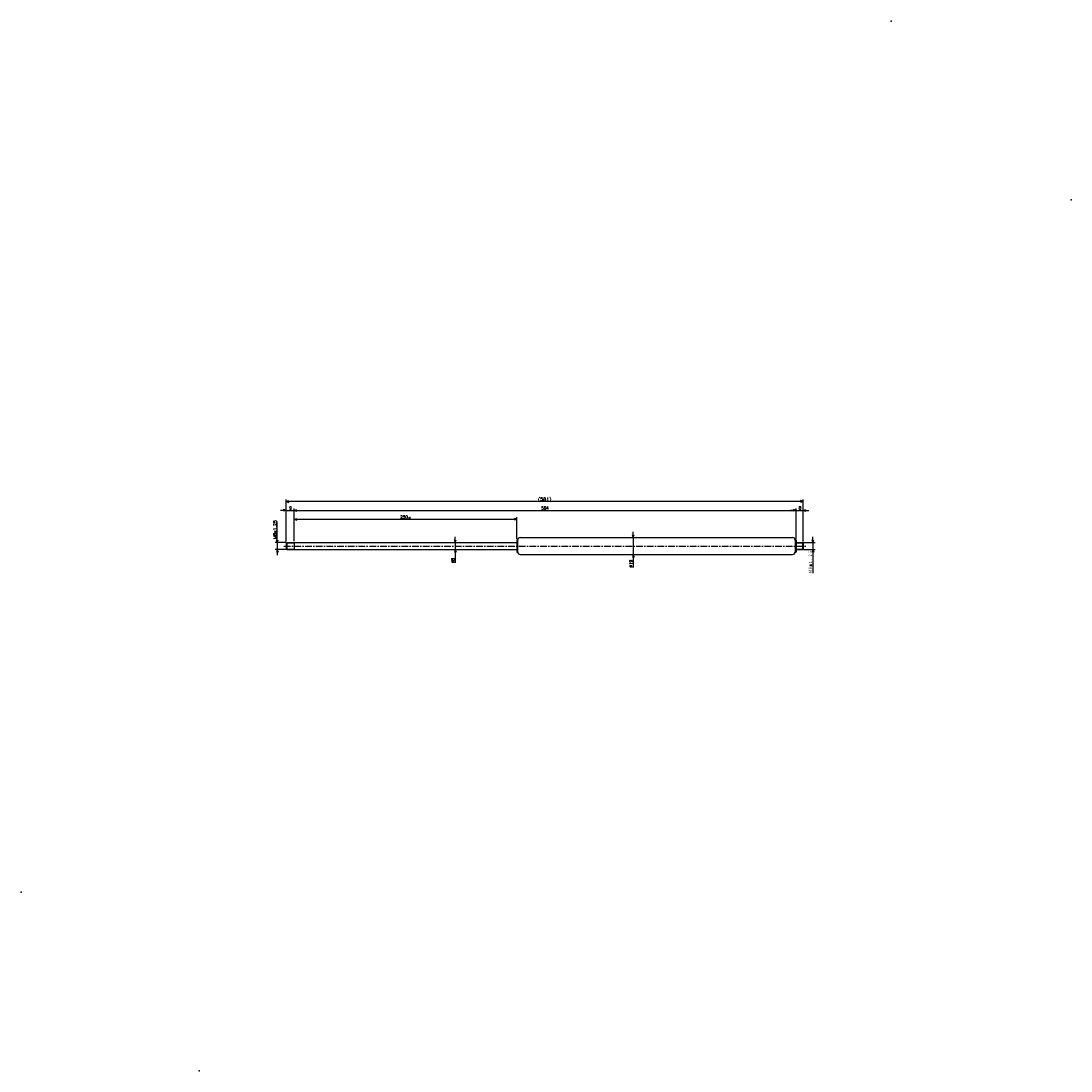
# Model space of a CAD drawing. Extents: x -808 to 372, y -440 to 740.
import ezdxf

# ---------------------------------------------------------------- set-up
doc = ezdxf.new("R2010")
doc.units = 0
doc.linetypes.add('CENTER', pattern=[12, 7.5, -1.5, 1.5, -1.5])
doc.layers.get('0').update_dxf_attribs({"linetype": 'CONTINUOUS'})
doc.styles.get("Standard").update_dxf_attribs({"font": 'txt', "bigfont": 'BIGFONT'})

msp = doc.modelspace()

# ---------------------------------------------------------------- linework, layer by layer
at = {"color": 7, "linetype": 'CONTINUOUS'}
for p, q in [((-510, 154.875), (-510, 202.286)), ((-510, 200), (-507, 201)), ((71, 200), (68, 201)), ((71, 154.875), (71, 202.286)), ((-510, 190), (-516.35, 190)), ((-510, 190), (-513, 191)), ((-510, 190), (-513, 189)), ((71, 200), (-510, 200)), ((-510, 200), (-507, 199)), ((-510, 154.875), (-510, 192.286)), ((-510, 190), (-501, 190)), ((-501, 155.5), (-501, 192.286)), ((-501, 155.5), (-501, 192.286)), ((-501, 190), (-498, 191)), ((-501, 190), (-498, 191)), ((-501, 190), (-498, 189)), ((-501, 190), (-494.65, 190)), ((-501, 190), (63, 190)), ((-501, 190), (-498, 189)), ((63, 190), (56.65, 190)), ((63, 190), (60, 191)), ((63, 190), (60, 191)), ((63, 190), (60, 189)), ((63, 190), (60, 189)), ((63, 158.2), (63, 192.286)), ((63, 158.2), (63, 192.286)), ((63, 190), (71, 190)), ((71, 200), (68, 199)), ((71, 154.875), (71, 192.286)), ((71, 190), (74, 191)), ((71, 190), (74, 189)), ((71, 190), (77.35, 190)), ((-520, 154), (-520, 177.57466)), ((-501, 155.5), (-501, 182.286)), ((-501, 180), (-498, 181)), ((-501, 180), (-251, 180)), ((-501, 180), (-498, 179)), ((-251, 180), (-254, 181)), ((-251, 180), (-254, 179)), ((-251, 158.2), (-251, 182.286)), ((-120, 159.5), (-120, 165.85)), ((-510.25, 154), (-522.28601, 154)), ((-520, 154), (-521, 157)), ((-520, 154), (-520, 160.35)), ((-520, 154), (-519, 157)), ((-520, 154), (-520, 146)), ((-510, 153.375), (-509.375, 154)), ((-509.375, 154), (-251, 154)), ((-509.375, 154), (-509.375, 146)), ((-501, 154), (-501, 146)), ((-320, 154), (-321, 157)), ((-320, 154), (-320, 160.35)), ((-320, 154), (-319, 157)), ((-320, 154), (-320, 146)), ((-251, 156.7), (-251, 143.3)), ((-250.7, 157), (-250.3, 157)), ((-250, 156.7), (-250, 143.3)), ((-247, 159.5), (59, 159.5)), ((-120, 159.5), (-121, 162.5)), ((-120, 159.5), (-119, 162.5)), ((-120, 159.5), (-120, 140.5)), ((62, 156.7), (62, 143.3)), ((62.299999, 157), (62.700001, 157)), ((63, 156.7), (63, 143.3)), ((63, 154), (70.375, 154)), ((71, 153.375), (70.375, 154)), ((70.375, 154), (70.375, 146)), ((71.25, 154), (84.285995, 154)), ((82, 154), (81, 157)), ((82, 154), (82, 160.35)), ((82, 154), (83, 157)), ((82, 154), (82, 146)), ((-510.25, 146), (-522.28601, 146)), ((-520, 146), (-521, 143)), ((-520, 146), (-519, 143)), ((-520, 146), (-520, 139.65)), ((-510, 153.375), (-510, 146.625)), ((-510, 153.375), (-501, 153.375)), ((-509.375, 146), (-510, 146.625)), ((-510, 146.625), (-501, 146.625)), ((-509.375, 146), (-251, 146)), ((-320, 146), (-321, 143)), ((-320, 146), (-320, 131.04498)), ((-320, 146), (-319, 143)), ((-320, 146), (-320, 139.65)), ((-250.7, 143), (-250.3, 143)), ((62.299999, 143), (62.700001, 143)), ((63, 153.375), (71, 153.375)), ((63, 146.625), (71, 146.625)), ((63, 146), (70.375, 146)), ((70.375, 146), (71, 146.625)), ((71, 153.375), (71, 150)), ((71, 153.375), (71, 146.625)), ((71.25, 146), (84.285995, 146)), ((82, 146), (81, 143)), ((82, 146), (82, 119.35504)), ((82, 146), (83, 143)), ((82, 146), (82, 139.65)), ((-247, 140.5), (59, 140.5)), ((-120, 140.5), (-121, 137.5)), ((-120, 140.5), (-120, 125.657)), ((-120, 140.5), (-119, 137.5)), ((-120, 140.5), (-120, 134.15))]:
    msp.add_line(p, q, dxfattribs=at)
at = {"color": 7, "linetype": 'CENTER'}
msp.add_line((-512.58179, 150), (74.848099, 150), dxfattribs=at)
at = {"color": 7, "linetype": 'CONTINUOUS'}
for centre, radius, start, end in [((-250.7, 156.7), 0.3, 90, 180), ((-250.3, 156.7), 0.3, 0, 90), ((-247, 156.5), 3, 90, 180), ((59, 156.5), 3, 0, 90), ((62.299999, 156.7), 0.3, 90, 180), ((62.700001, 156.7), 0.3, 0, 90), ((-250.7, 143.3), 0.3, 180, 270), ((-250.3, 143.3), 0.3, 270, 360), ((-247, 143.5), 3, 180, 270), ((59, 143.5), 3, 270, 360), ((62.299999, 143.3), 0.3, 180, 270), ((62.700001, 143.3), 0.3, 270, 360)]:
    msp.add_arc(centre, radius, start, end, dxfattribs=at)
for p in [(170.03036, 740), (371.95633, 539), (-808.0437, -239), (-607.9696, -440)]:
    msp.add_point(p, dxfattribs=at)

# ---------------------------------------------------------------- texts
for s, height, width, p in [('(581)', 3.5, 1.140958, (-227.043, 200.875)), ('564', 3.5, 0.930643, (-223.343, 190.875)), ('250', 3.5, 0.971106, (-381.943, 180.875)), ('st', 1.75, 0.940457, (-372.343, 180.875))]:
    msp.add_text(s, height=height, dxfattribs=dict(at, width=width)).set_placement(p)
for s, p in [('9', (-506.643, 190.875)), ('8', (65.857, 190.875))]:
    msp.add_text(s, height=3.5, dxfattribs=at).set_placement(p)
for s, width, p in [('M8x1.25', 1.083328, (-520.875, 157.68865)), ('Ｍ８×１．２５', 0.773806, (81.125, 119.35503)), ('%%C8', 0.844216, (-320.875, 131.04498)), ('%%C19', 0.983506, (-120.875, 125.657))]:
    msp.add_text(s, height=3.5, rotation=90.000003, dxfattribs=dict(at, width=width)).set_placement(p)

doc.saveas('drawing.dxf')
